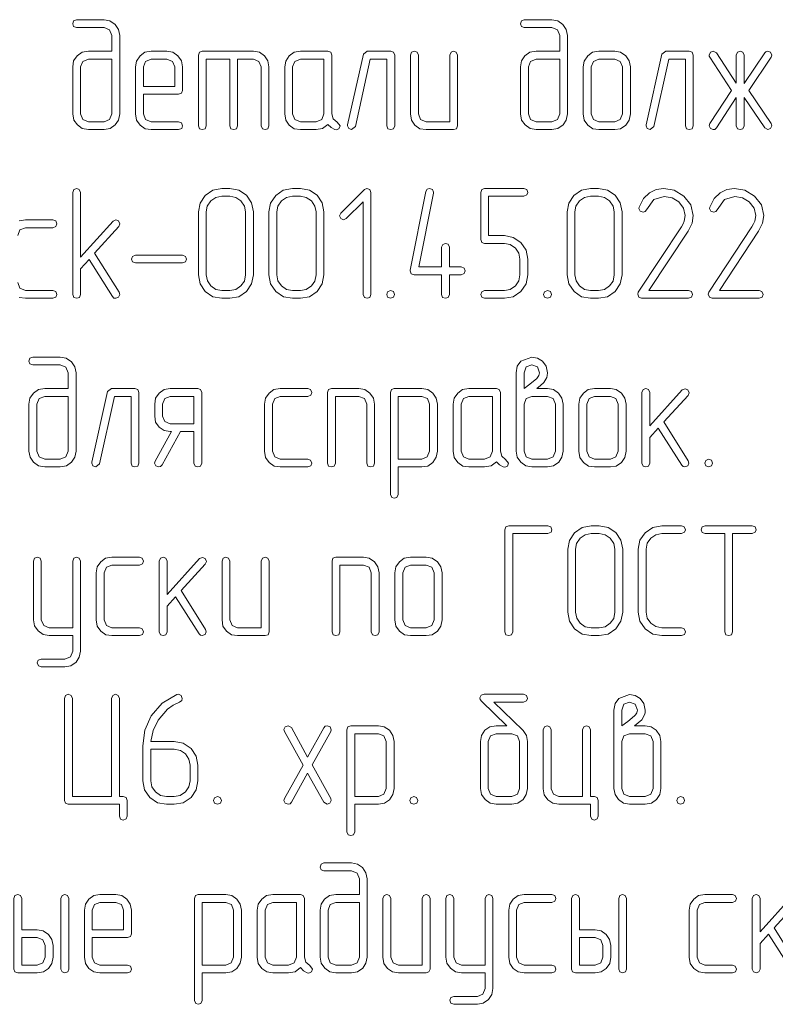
# Model space of a CAD drawing. Extents: x 0 to 420, y 0 to 297.
# Tile 9 of 15: x 263 to 297, y 65 to 110. Entities that reach past the tile are written whole.
import ezdxf

# ---------------------------------------------------------------- set-up
doc = ezdxf.new("R2010")
doc.units = 0

msp = doc.modelspace()

# ---------------------------------------------------------------- linework, layer by layer
at = {"color": 7, "lineweight": 13}
for points in [[(266.776, 108.509), (265.709, 108.509), (265.424, 108.458), (265.197, 108.304), (265.037, 108.07), (264.993, 107.8), (264.993, 105.658), (265.044, 105.38), (265.205, 105.154), (265.431, 104.993), (265.709, 104.942), (266.418, 104.942), (266.696, 104.993), (266.93, 105.154), (267.076, 105.38), (267.134, 105.658), (267.134, 109.225), (267.076, 109.496), (266.923, 109.73), (266.689, 109.883), (266.418, 109.942), (265.168, 109.942), (265.037, 109.883), (264.993, 109.759), (265.037, 109.635), (265.168, 109.583), (266.418, 109.583), (266.674, 109.481), (266.776, 109.225)], [(287.134, 108.509), (286.067, 108.509), (285.782, 108.458), (285.556, 108.304), (285.395, 108.07), (285.351, 107.8), (285.351, 105.658), (285.402, 105.38), (285.563, 105.154), (285.789, 104.993), (286.067, 104.942), (286.776, 104.942), (287.054, 104.993), (287.288, 105.154), (287.434, 105.38), (287.493, 105.658), (287.493, 109.225), (287.434, 109.496), (287.281, 109.73), (287.047, 109.883), (286.776, 109.942), (285.526, 109.942), (285.395, 109.883), (285.351, 109.759), (285.395, 109.635), (285.526, 109.583), (286.776, 109.583), (287.032, 109.481), (287.134, 109.225)], [(268.209, 106.55), (269.81, 106.55), (269.942, 106.594), (269.993, 106.725), (269.993, 107.8), (269.934, 108.07), (269.781, 108.304), (269.547, 108.458), (269.276, 108.509), (268.56, 108.509), (268.275, 108.458), (268.056, 108.297), (267.895, 108.063), (267.851, 107.8), (267.851, 105.658), (267.895, 105.373), (268.056, 105.146), (268.282, 104.985), (268.56, 104.942), (269.81, 104.942), (269.949, 105), (269.993, 105.117), (269.942, 105.249), (269.81, 105.3), (268.56, 105.3), (268.311, 105.402), (268.209, 105.658)], [(272.134, 108.151), (272.134, 105.117), (272.186, 104.985), (272.317, 104.942), (272.442, 104.985), (272.493, 105.117), (272.493, 108.151), (273.209, 108.151), (273.458, 108.048), (273.56, 107.8), (273.56, 105.117), (273.618, 104.985), (273.743, 104.942), (273.867, 104.985), (273.918, 105.117), (273.918, 107.8), (273.867, 108.07), (273.713, 108.304), (273.48, 108.458), (273.209, 108.509), (270.884, 108.509), (270.753, 108.465), (270.709, 108.333), (270.709, 105.117), (270.76, 104.985), (270.884, 104.942), (271.016, 104.985), (271.067, 105.117), (271.067, 108.151)], [(277.018, 105.285), (276.842, 105.431), (276.776, 105.658), (276.776, 108.333), (276.725, 108.465), (276.594, 108.509), (275.344, 108.509), (275.058, 108.458), (274.839, 108.297), (274.678, 108.063), (274.634, 107.8), (274.634, 105.658), (274.678, 105.373), (274.839, 105.146), (275.066, 104.985), (275.344, 104.942), (276.06, 104.942), (276.352, 105), (276.594, 105.183), (276.74, 105.044), (276.908, 104.942), (276.974, 104.934), (277.098, 104.985), (277.149, 105.117)], [(279.634, 105.117), (279.634, 108.333), (279.583, 108.465), (279.452, 108.509), (278.384, 108.509), (278.209, 108.37), (277.493, 105.161), (277.493, 105.117), (277.544, 104.993), (277.675, 104.942), (277.844, 105.08), (278.523, 108.151), (279.276, 108.151), (279.276, 105.117), (279.327, 104.985), (279.452, 104.942), (279.583, 104.985)], [(282.493, 105.117), (282.493, 108.333), (282.434, 108.465), (282.31, 108.509), (282.193, 108.458), (282.134, 108.333), (282.134, 105.3), (281.06, 105.3), (280.811, 105.402), (280.709, 105.658), (280.709, 108.333), (280.651, 108.465), (280.526, 108.509), (280.402, 108.458), (280.351, 108.333), (280.351, 105.658), (280.395, 105.373), (280.556, 105.146), (280.782, 104.985), (281.06, 104.942), (282.31, 104.942), (282.442, 104.985)], [(290.351, 105.658), (290.351, 107.8), (290.292, 108.07), (290.139, 108.304), (289.905, 108.458), (289.635, 108.509), (288.918, 108.509), (288.633, 108.458), (288.414, 108.297), (288.253, 108.063), (288.209, 107.8), (288.209, 105.658), (288.253, 105.373), (288.414, 105.146), (288.64, 104.985), (288.918, 104.942), (289.635, 104.942), (289.905, 104.985), (290.139, 105.146), (290.292, 105.373)], [(293.209, 105.117), (293.209, 108.333), (293.158, 108.465), (293.026, 108.509), (291.959, 108.509), (291.784, 108.37), (291.067, 105.161), (291.067, 105.117), (291.118, 104.993), (291.25, 104.942), (291.418, 105.08), (292.098, 108.151), (292.851, 108.151), (292.851, 105.117), (292.902, 104.985), (293.026, 104.942), (293.158, 104.985)], [(295.519, 107.039), (295.519, 108.333), (295.461, 108.465), (295.344, 108.509), (295.219, 108.458), (295.161, 108.333), (295.161, 107.054), (294.262, 108.436), (294.116, 108.516), (293.984, 108.458), (293.925, 108.333), (293.933, 108.289), (293.962, 108.231), (294.942, 106.725), (293.962, 105.219), (293.925, 105.117), (293.984, 104.993), (294.116, 104.942), (294.189, 104.956), (294.262, 105.022), (295.161, 106.404), (295.161, 105.117), (295.219, 104.985), (295.344, 104.942), (295.468, 104.985), (295.519, 105.117), (295.519, 106.411), (296.455, 105.022), (296.594, 104.942), (296.725, 104.993), (296.776, 105.117), (296.769, 105.168), (296.747, 105.219), (295.731, 106.725), (296.747, 108.231), (296.776, 108.333), (296.718, 108.458), (296.601, 108.509), (296.513, 108.487), (296.455, 108.436)], [(266.776, 108.151), (266.776, 105.658), (266.674, 105.402), (266.418, 105.3), (265.709, 105.3), (265.453, 105.402), (265.351, 105.658), (265.351, 107.8), (265.453, 108.048), (265.709, 108.151)], [(268.209, 106.908), (268.209, 107.8), (268.311, 108.048), (268.56, 108.151), (269.276, 108.151), (269.532, 108.048), (269.634, 107.8), (269.634, 106.908)], [(276.418, 105.658), (276.316, 105.402), (276.06, 105.3), (275.344, 105.3), (275.095, 105.402), (274.993, 105.658), (274.993, 107.8), (275.095, 108.048), (275.344, 108.151), (276.418, 108.151)], [(287.134, 108.151), (287.134, 105.658), (287.032, 105.402), (286.776, 105.3), (286.067, 105.3), (285.811, 105.402), (285.709, 105.658), (285.709, 107.8), (285.811, 108.048), (286.067, 108.151)], [(289.993, 105.658), (289.89, 105.402), (289.635, 105.3), (288.918, 105.3), (288.67, 105.402), (288.567, 105.658), (288.567, 107.8), (288.67, 108.048), (288.918, 108.151), (289.635, 108.151), (289.89, 108.048), (289.993, 107.8)], [(265.987, 99.32), (267.091, 100.541), (267.142, 100.665), (267.083, 100.789), (266.959, 100.848), (266.827, 100.782), (265.351, 99.145), (265.351, 102.091), (265.292, 102.222), (265.175, 102.273), (265.051, 102.222), (264.993, 102.091), (264.993, 97.449), (265.051, 97.317), (265.175, 97.273), (265.3, 97.317), (265.351, 97.449), (265.351, 98.611), (265.738, 99.042), (266.806, 97.354), (266.871, 97.288), (266.952, 97.273), (267.076, 97.325), (267.134, 97.449), (267.105, 97.551)], [(273.209, 98.341), (273.209, 101.199), (273.129, 101.608), (272.895, 101.959), (272.544, 102.193), (272.135, 102.273), (271.776, 102.273), (271.36, 102.186), (271.016, 101.952), (270.782, 101.601), (270.709, 101.199), (270.709, 98.341), (270.782, 97.931), (271.023, 97.588), (271.367, 97.346), (271.776, 97.273), (272.135, 97.273), (272.544, 97.346), (272.895, 97.588), (273.129, 97.931)], [(276.418, 98.341), (276.418, 101.199), (276.338, 101.608), (276.104, 101.959), (275.753, 102.193), (275.344, 102.273), (274.985, 102.273), (274.569, 102.186), (274.225, 101.952), (273.991, 101.601), (273.918, 101.199), (273.918, 98.341), (273.991, 97.931), (274.232, 97.588), (274.576, 97.346), (274.985, 97.273), (275.344, 97.273), (275.753, 97.346), (276.104, 97.588), (276.338, 97.931)], [(278.553, 97.449), (278.553, 102.091), (278.501, 102.222), (278.37, 102.266), (278.253, 102.215), (277.186, 101.148), (277.127, 101.023), (277.186, 100.899), (277.31, 100.841), (277.434, 100.899), (278.194, 101.667), (278.194, 97.449), (278.253, 97.317), (278.377, 97.273), (278.501, 97.317)], [(282.12, 98.699), (282.12, 99.598), (282.061, 99.73), (281.944, 99.773), (281.82, 99.722), (281.762, 99.598), (281.762, 98.699), (280.731, 98.699), (281.404, 102.054), (281.404, 102.098), (281.352, 102.222), (281.221, 102.273), (281.111, 102.237), (281.053, 102.127), (280.336, 98.56), (280.336, 98.516), (280.387, 98.392), (280.512, 98.341), (281.762, 98.341), (281.762, 97.449), (281.813, 97.317), (281.944, 97.273), (282.069, 97.317), (282.12, 97.449), (282.12, 98.341), (282.661, 98.341), (282.792, 98.399), (282.836, 98.523), (282.792, 98.648), (282.661, 98.699)], [(285.687, 98.341), (285.687, 99.057), (285.607, 99.466), (285.373, 99.81), (285.022, 100.044), (284.62, 100.124), (283.904, 100.124), (283.904, 101.915), (285.504, 101.915), (285.643, 101.974), (285.687, 102.091), (285.636, 102.215), (285.504, 102.273), (283.721, 102.273), (283.589, 102.222), (283.545, 102.091), (283.545, 99.949), (283.589, 99.81), (283.721, 99.766), (284.62, 99.766), (284.89, 99.715), (285.124, 99.561), (285.278, 99.327), (285.329, 99.057), (285.329, 98.341), (285.278, 98.063), (285.124, 97.836), (284.89, 97.675), (284.62, 97.632), (283.721, 97.632), (283.589, 97.573), (283.545, 97.449), (283.589, 97.325), (283.721, 97.273), (284.62, 97.273), (285.022, 97.346), (285.373, 97.588), (285.607, 97.931)], [(289.971, 98.341), (289.971, 101.199), (289.89, 101.608), (289.656, 101.959), (289.306, 102.193), (288.896, 102.273), (288.538, 102.273), (288.121, 102.186), (287.778, 101.952), (287.544, 101.601), (287.471, 101.199), (287.471, 98.341), (287.544, 97.931), (287.785, 97.588), (288.129, 97.346), (288.538, 97.273), (288.896, 97.273), (289.306, 97.346), (289.656, 97.588), (289.89, 97.931)], [(292.99, 97.273), (293.129, 97.332), (293.173, 97.449), (293.121, 97.58), (292.99, 97.632), (291.192, 97.632), (292.968, 100.322), (293.151, 100.694), (293.209, 101.045), (293.099, 101.52), (292.785, 101.923), (292.346, 102.186), (291.871, 102.273), (291.52, 102.222), (291.221, 102.076), (290.943, 101.806), (290.753, 101.425), (290.738, 101.36), (290.797, 101.235), (290.928, 101.184), (291.023, 101.221), (291.082, 101.301), (291.411, 101.769), (291.886, 101.908), (292.244, 101.842), (292.544, 101.659), (292.763, 101.374), (292.836, 101.045), (292.792, 100.782), (292.741, 100.658), (292.668, 100.519), (290.709, 97.551), (290.68, 97.463), (290.731, 97.332), (290.855, 97.273)], [(296.199, 97.273), (296.338, 97.332), (296.382, 97.449), (296.33, 97.58), (296.199, 97.632), (294.401, 97.632), (296.177, 100.322), (296.36, 100.694), (296.418, 101.045), (296.308, 101.52), (295.994, 101.923), (295.556, 102.186), (295.08, 102.273), (294.73, 102.222), (294.43, 102.076), (294.152, 101.806), (293.962, 101.425), (293.947, 101.36), (294.006, 101.235), (294.137, 101.184), (294.232, 101.221), (294.291, 101.301), (294.62, 101.769), (295.095, 101.908), (295.453, 101.842), (295.753, 101.659), (295.972, 101.374), (296.045, 101.045), (296.001, 100.782), (295.95, 100.658), (295.877, 100.519), (293.918, 97.551), (293.889, 97.463), (293.94, 97.332), (294.064, 97.273)], [(272.851, 98.341), (272.8, 98.056), (272.639, 97.836), (272.405, 97.675), (272.135, 97.632), (271.776, 97.632), (271.506, 97.675), (271.279, 97.836), (271.118, 98.063), (271.067, 98.341), (271.067, 101.199), (271.111, 101.469), (271.272, 101.703), (271.499, 101.857), (271.776, 101.915), (272.135, 101.915), (272.405, 101.857), (272.639, 101.703), (272.8, 101.469), (272.851, 101.199)], [(276.06, 98.341), (276.009, 98.056), (275.848, 97.836), (275.614, 97.675), (275.344, 97.632), (274.985, 97.632), (274.715, 97.675), (274.488, 97.836), (274.327, 98.063), (274.276, 98.341), (274.276, 101.199), (274.32, 101.469), (274.481, 101.703), (274.708, 101.857), (274.985, 101.915), (275.344, 101.915), (275.614, 101.857), (275.848, 101.703), (276.009, 101.469), (276.06, 101.199)], [(289.613, 98.341), (289.561, 98.056), (289.401, 97.836), (289.167, 97.675), (288.896, 97.632), (288.538, 97.632), (288.268, 97.675), (288.041, 97.836), (287.88, 98.063), (287.829, 98.341), (287.829, 101.199), (287.873, 101.469), (288.034, 101.703), (288.26, 101.857), (288.538, 101.915), (288.896, 101.915), (289.167, 101.857), (289.401, 101.703), (289.561, 101.469), (289.613, 101.199)], [(269.993, 98.882), (270.124, 98.94), (270.168, 99.057), (270.124, 99.181), (269.993, 99.24), (267.851, 99.24), (267.719, 99.174), (267.668, 99.057), (267.719, 98.933), (267.851, 98.882)], [(279.444, 97.632), (279.313, 97.573), (279.269, 97.449), (279.313, 97.325), (279.444, 97.273), (279.583, 97.332), (279.627, 97.449), (279.576, 97.58)], [(286.579, 97.632), (286.447, 97.573), (286.404, 97.449), (286.447, 97.325), (286.579, 97.273), (286.718, 97.332), (286.762, 97.449), (286.711, 97.58)], [(264.788, 93.173), (263.721, 93.173), (263.436, 93.121), (263.209, 92.968), (263.048, 92.734), (263.004, 92.463), (263.004, 90.322), (263.056, 90.044), (263.216, 89.817), (263.443, 89.656), (263.721, 89.605), (264.43, 89.605), (264.708, 89.656), (264.942, 89.817), (265.088, 90.044), (265.146, 90.322), (265.146, 93.889), (265.088, 94.159), (264.934, 94.393), (264.7, 94.547), (264.43, 94.605), (263.18, 94.605), (263.048, 94.547), (263.004, 94.423), (263.048, 94.298), (263.18, 94.247), (264.43, 94.247), (264.686, 94.145), (264.788, 93.889)], [(286.089, 93.173), (286.257, 93.304), (286.418, 93.443), (286.55, 93.677), (286.572, 93.765), (286.579, 93.889), (286.52, 94.189), (286.352, 94.423), (286.126, 94.554), (285.863, 94.598), (285.373, 94.423), (285.205, 94.189), (285.154, 93.889), (285.154, 92.463), (285.154, 90.322), (285.205, 90.044), (285.366, 89.817), (285.592, 89.656), (285.87, 89.605), (286.579, 89.605), (286.857, 89.656), (287.091, 89.817), (287.237, 90.044), (287.295, 90.322), (287.295, 92.463), (287.237, 92.734), (287.083, 92.968), (286.849, 93.121), (286.579, 93.173)], [(285.512, 93.173), (285.512, 93.889), (285.614, 94.152), (285.863, 94.247), (286.118, 94.152), (286.221, 93.889), (286.192, 93.765), (286.133, 93.67), (286.089, 93.626), (285.782, 93.363)], [(268.004, 89.781), (268.004, 92.997), (267.953, 93.129), (267.822, 93.173), (266.754, 93.173), (266.579, 93.034), (265.863, 89.825), (265.863, 89.781), (265.914, 89.656), (266.045, 89.605), (266.213, 89.744), (266.893, 92.814), (267.646, 92.814), (267.646, 89.781), (267.697, 89.649), (267.822, 89.605), (267.953, 89.649)], [(270.863, 89.781), (270.863, 92.997), (270.811, 93.129), (270.68, 93.173), (269.43, 93.173), (269.145, 93.121), (268.925, 92.961), (268.765, 92.727), (268.721, 92.463), (268.721, 91.923), (268.765, 91.645), (268.925, 91.418), (269.152, 91.257), (269.43, 91.213), (269.488, 91.213), (268.743, 89.868), (268.713, 89.781), (268.772, 89.656), (268.904, 89.605), (268.991, 89.627), (269.057, 89.7), (269.89, 91.213), (270.504, 91.213), (270.504, 89.781), (270.556, 89.649), (270.68, 89.605), (270.811, 89.649)], [(275.68, 89.605), (275.819, 89.664), (275.863, 89.781), (275.811, 89.912), (275.68, 89.963), (274.43, 89.963), (274.181, 90.066), (274.079, 90.322), (274.079, 92.463), (274.181, 92.712), (274.43, 92.814), (275.68, 92.814), (275.819, 92.873), (275.863, 92.997), (275.811, 93.121), (275.68, 93.173), (274.43, 93.173), (274.145, 93.121), (273.925, 92.961), (273.765, 92.727), (273.721, 92.463), (273.721, 90.322), (273.765, 90.037), (273.925, 89.81), (274.152, 89.649), (274.43, 89.605)], [(278.721, 89.781), (278.721, 92.463), (278.662, 92.734), (278.509, 92.968), (278.275, 93.121), (278.004, 93.173), (276.754, 93.173), (276.623, 93.129), (276.579, 92.997), (276.579, 89.781), (276.63, 89.649), (276.754, 89.605), (276.886, 89.649), (276.937, 89.781), (276.937, 92.814), (278.004, 92.814), (278.26, 92.712), (278.363, 92.463), (278.363, 89.781), (278.414, 89.649), (278.538, 89.605), (278.67, 89.649)], [(279.795, 89.605), (280.87, 89.605), (281.14, 89.649), (281.374, 89.81), (281.52, 90.044), (281.579, 90.322), (281.579, 92.463), (281.52, 92.734), (281.367, 92.968), (281.133, 93.121), (280.87, 93.173), (279.613, 93.173), (279.481, 93.129), (279.437, 92.997), (279.437, 88.355), (279.496, 88.224), (279.613, 88.18), (279.737, 88.224), (279.795, 88.355)], [(284.678, 89.949), (284.503, 90.095), (284.437, 90.322), (284.437, 92.997), (284.386, 93.129), (284.254, 93.173), (283.004, 93.173), (282.719, 93.121), (282.5, 92.961), (282.339, 92.727), (282.295, 92.463), (282.295, 90.322), (282.339, 90.037), (282.5, 89.81), (282.727, 89.649), (283.004, 89.605), (283.721, 89.605), (284.013, 89.664), (284.254, 89.846), (284.401, 89.708), (284.569, 89.605), (284.635, 89.598), (284.759, 89.649), (284.81, 89.781)], [(290.154, 90.322), (290.154, 92.463), (290.095, 92.734), (289.942, 92.968), (289.708, 93.121), (289.437, 93.173), (288.721, 93.173), (288.436, 93.121), (288.216, 92.961), (288.056, 92.727), (288.012, 92.463), (288.012, 90.322), (288.056, 90.037), (288.216, 89.81), (288.443, 89.649), (288.721, 89.605), (289.437, 89.605), (289.708, 89.649), (289.942, 89.81), (290.095, 90.037)], [(291.864, 91.652), (292.968, 92.858), (293.019, 92.982), (292.961, 93.107), (292.836, 93.165), (292.705, 93.107), (291.228, 91.477), (291.228, 92.997), (291.17, 93.129), (291.053, 93.173), (290.928, 93.121), (290.87, 92.997), (290.87, 89.781), (290.928, 89.649), (291.053, 89.605), (291.177, 89.649), (291.228, 89.781), (291.228, 90.943), (291.616, 91.374), (292.683, 89.686), (292.749, 89.62), (292.829, 89.605), (292.953, 89.656), (293.012, 89.781), (292.982, 89.883)], [(264.788, 92.814), (264.788, 90.322), (264.686, 90.066), (264.43, 89.963), (263.721, 89.963), (263.465, 90.066), (263.363, 90.322), (263.363, 92.463), (263.465, 92.712), (263.721, 92.814)], [(270.504, 91.572), (269.43, 91.572), (269.181, 91.674), (269.079, 91.923), (269.079, 92.463), (269.181, 92.712), (269.43, 92.814), (270.504, 92.814)], [(279.795, 89.956), (279.795, 92.814), (280.87, 92.814), (281.118, 92.712), (281.221, 92.463), (281.221, 90.322), (281.111, 90.066), (280.87, 89.956)], [(284.079, 90.322), (283.977, 90.066), (283.721, 89.963), (283.004, 89.963), (282.756, 90.066), (282.654, 90.322), (282.654, 92.463), (282.756, 92.712), (283.004, 92.814), (284.079, 92.814)], [(286.937, 90.322), (286.835, 90.066), (286.579, 89.963), (285.87, 89.963), (285.614, 90.066), (285.512, 90.322), (285.512, 92.463), (285.614, 92.712), (285.87, 92.814), (286.579, 92.814), (286.835, 92.712), (286.937, 92.463)], [(289.795, 90.322), (289.693, 90.066), (289.437, 89.963), (288.721, 89.963), (288.472, 90.066), (288.37, 90.322), (288.37, 92.463), (288.472, 92.712), (288.721, 92.814), (289.437, 92.814), (289.693, 92.712), (289.795, 92.463)], [(293.904, 89.963), (293.772, 89.905), (293.728, 89.781), (293.772, 89.656), (293.904, 89.605), (294.042, 89.664), (294.086, 89.781), (294.035, 89.912)], [(286.601, 86.579), (286.74, 86.637), (286.784, 86.754), (286.732, 86.879), (286.601, 86.937), (284.817, 86.937), (284.686, 86.886), (284.642, 86.754), (284.642, 82.113), (284.693, 81.981), (284.817, 81.937), (284.949, 81.981), (285, 82.113), (285, 86.579)], [(290, 83.004), (290, 85.863), (289.92, 86.272), (289.686, 86.623), (289.335, 86.857), (288.925, 86.937), (288.567, 86.937), (288.151, 86.849), (287.807, 86.615), (287.573, 86.265), (287.5, 85.863), (287.5, 83.004), (287.573, 82.595), (287.814, 82.251), (288.158, 82.01), (288.567, 81.937), (288.925, 81.937), (289.335, 82.01), (289.686, 82.251), (289.92, 82.595)], [(292.668, 81.937), (292.807, 81.996), (292.851, 82.113), (292.8, 82.244), (292.668, 82.295), (291.784, 82.295), (291.506, 82.346), (291.272, 82.507), (291.111, 82.734), (291.067, 83.004), (291.067, 85.863), (291.111, 86.14), (291.272, 86.374), (291.506, 86.52), (291.784, 86.579), (292.668, 86.579), (292.807, 86.637), (292.851, 86.754), (292.8, 86.879), (292.668, 86.937), (291.784, 86.937), (291.367, 86.849), (291.023, 86.615), (290.782, 86.272), (290.709, 85.863), (290.709, 83.004), (290.782, 82.595), (291.023, 82.251), (291.367, 82.01), (291.784, 81.937)], [(294.635, 86.579), (294.635, 82.113), (294.693, 81.981), (294.817, 81.937), (294.942, 81.981), (294.993, 82.113), (294.993, 86.579), (295.892, 86.579), (296.023, 86.637), (296.067, 86.754), (296.023, 86.879), (295.892, 86.937), (293.743, 86.937), (293.611, 86.879), (293.567, 86.754), (293.611, 86.63), (293.743, 86.579)], [(289.642, 83.004), (289.591, 82.719), (289.43, 82.5), (289.196, 82.339), (288.925, 82.295), (288.567, 82.295), (288.297, 82.339), (288.07, 82.5), (287.909, 82.727), (287.858, 83.004), (287.858, 85.863), (287.902, 86.133), (288.063, 86.367), (288.289, 86.52), (288.567, 86.579), (288.925, 86.579), (289.196, 86.52), (289.43, 86.367), (289.591, 86.133), (289.642, 85.863)], [(264.993, 81.937), (264.993, 81.228), (264.89, 80.972), (264.642, 80.87), (263.567, 80.87), (263.428, 80.819), (263.384, 80.694), (263.436, 80.563), (263.567, 80.512), (264.642, 80.512), (264.912, 80.57), (265.146, 80.724), (265.292, 80.958), (265.351, 81.228), (265.351, 85.329), (265.292, 85.461), (265.168, 85.512), (265.051, 85.461), (264.993, 85.329), (264.993, 82.295), (263.925, 82.295), (263.677, 82.398), (263.567, 82.654), (263.567, 85.329), (263.509, 85.461), (263.384, 85.512), (263.26, 85.461), (263.209, 85.329), (263.209, 82.654), (263.26, 82.376), (263.421, 82.149), (263.648, 81.988), (263.925, 81.937)], [(268.026, 81.937), (268.165, 81.996), (268.209, 82.113), (268.158, 82.244), (268.026, 82.295), (266.776, 82.295), (266.528, 82.398), (266.425, 82.654), (266.425, 84.795), (266.528, 85.044), (266.776, 85.146), (268.026, 85.146), (268.165, 85.205), (268.209, 85.329), (268.158, 85.453), (268.026, 85.504), (266.776, 85.504), (266.491, 85.453), (266.272, 85.292), (266.111, 85.058), (266.067, 84.795), (266.067, 82.654), (266.111, 82.368), (266.272, 82.142), (266.499, 81.981), (266.776, 81.937)], [(269.92, 83.984), (271.023, 85.19), (271.075, 85.314), (271.016, 85.439), (270.892, 85.497), (270.76, 85.439), (269.284, 83.808), (269.284, 85.329), (269.225, 85.461), (269.108, 85.504), (268.984, 85.453), (268.925, 85.329), (268.925, 82.113), (268.984, 81.981), (269.108, 81.937), (269.232, 81.981), (269.284, 82.113), (269.284, 83.275), (269.671, 83.706), (270.738, 82.018), (270.804, 81.952), (270.885, 81.937), (271.009, 81.988), (271.067, 82.113), (271.038, 82.215)], [(273.925, 82.113), (273.925, 85.329), (273.867, 85.461), (273.743, 85.504), (273.626, 85.453), (273.567, 85.329), (273.567, 82.295), (272.493, 82.295), (272.244, 82.398), (272.142, 82.654), (272.142, 85.329), (272.083, 85.461), (271.959, 85.504), (271.835, 85.453), (271.784, 85.329), (271.784, 82.654), (271.827, 82.368), (271.988, 82.142), (272.215, 81.981), (272.493, 81.937), (273.743, 81.937), (273.874, 81.981)], [(278.925, 82.113), (278.925, 84.795), (278.867, 85.066), (278.713, 85.3), (278.48, 85.453), (278.209, 85.504), (276.959, 85.504), (276.827, 85.461), (276.784, 85.329), (276.784, 82.113), (276.835, 81.981), (276.959, 81.937), (277.091, 81.981), (277.142, 82.113), (277.142, 85.146), (278.209, 85.146), (278.465, 85.044), (278.567, 84.795), (278.567, 82.113), (278.618, 81.981), (278.743, 81.937), (278.874, 81.981)], [(281.784, 82.654), (281.784, 84.795), (281.725, 85.066), (281.572, 85.3), (281.338, 85.453), (281.067, 85.504), (280.351, 85.504), (280.066, 85.453), (279.846, 85.292), (279.686, 85.058), (279.642, 84.795), (279.642, 82.654), (279.686, 82.368), (279.846, 82.142), (280.073, 81.981), (280.351, 81.937), (281.067, 81.937), (281.338, 81.981), (281.572, 82.142), (281.725, 82.368)], [(281.425, 82.654), (281.323, 82.398), (281.067, 82.295), (280.351, 82.295), (280.102, 82.398), (280, 82.654), (280, 84.795), (280.102, 85.044), (280.351, 85.146), (281.067, 85.146), (281.323, 85.044), (281.425, 84.795)], [(266.762, 74.62), (264.978, 74.62), (264.978, 79.086), (264.92, 79.218), (264.795, 79.269), (264.671, 79.218), (264.62, 79.086), (264.62, 74.444), (264.664, 74.313), (264.795, 74.269), (267.12, 74.269), (267.12, 73.735), (267.171, 73.596), (267.295, 73.553), (267.42, 73.604), (267.471, 73.735), (267.471, 74.444), (267.427, 74.576), (267.295, 74.62), (267.12, 74.62), (267.12, 79.086), (267.061, 79.218), (266.944, 79.269), (266.82, 79.218), (266.762, 79.086)], [(268.187, 76.93), (268.187, 75.336), (268.26, 74.927), (268.501, 74.583), (268.845, 74.342), (269.254, 74.269), (269.613, 74.269), (270.022, 74.342), (270.373, 74.583), (270.607, 74.927), (270.687, 75.336), (270.687, 76.053), (270.607, 76.462), (270.373, 76.813), (270.022, 77.047), (269.613, 77.127), (268.553, 77.127), (268.648, 77.617), (268.874, 78.099), (269.298, 78.589), (269.561, 78.779), (269.854, 78.918), (269.949, 78.991), (269.971, 79.086), (269.92, 79.211), (269.803, 79.269), (269.73, 79.254), (269.064, 78.867), (268.567, 78.289), (268.275, 77.639)], [(285.461, 77.632), (284.145, 78.911), (285.49, 78.911), (285.629, 78.969), (285.673, 79.086), (285.621, 79.211), (285.49, 79.269), (283.706, 79.269), (283.56, 79.225), (283.501, 79.115), (283.523, 79.035), (283.582, 78.962), (284.73, 77.836), (284.247, 77.836), (283.962, 77.785), (283.735, 77.632), (283.575, 77.398), (283.531, 77.127), (283.531, 74.985), (283.582, 74.708), (283.743, 74.481), (283.969, 74.32), (284.247, 74.269), (284.956, 74.269), (285.234, 74.32), (285.468, 74.481), (285.614, 74.708), (285.673, 74.985), (285.673, 77.127), (285.621, 77.39), (285.468, 77.617), (285.461, 77.624)], [(290.534, 77.836), (290.702, 77.968), (290.863, 78.107), (290.994, 78.341), (291.016, 78.428), (291.023, 78.553), (290.965, 78.852), (290.797, 79.086), (290.57, 79.218), (290.307, 79.262), (289.817, 79.086), (289.649, 78.852), (289.598, 78.553), (289.598, 77.127), (289.598, 74.985), (289.649, 74.708), (289.81, 74.481), (290.037, 74.32), (290.314, 74.269), (291.023, 74.269), (291.301, 74.32), (291.535, 74.481), (291.681, 74.708), (291.74, 74.985), (291.74, 77.127), (291.681, 77.398), (291.528, 77.632), (291.294, 77.785), (291.023, 77.836)], [(289.956, 77.836), (289.956, 78.553), (290.058, 78.816), (290.307, 78.911), (290.563, 78.816), (290.665, 78.553), (290.636, 78.428), (290.577, 78.333), (290.534, 78.289), (290.227, 78.026)], [(275.877, 76.06), (276.725, 77.573), (276.747, 77.661), (276.696, 77.785), (276.564, 77.836), (276.477, 77.814), (276.411, 77.749), (275.673, 76.418), (274.942, 77.756), (274.788, 77.844), (274.656, 77.792), (274.598, 77.675), (274.627, 77.58), (275.468, 76.053), (274.627, 74.532), (274.598, 74.444), (274.656, 74.32), (274.788, 74.269), (274.876, 74.291), (274.942, 74.364), (275.673, 75.687), (276.411, 74.364), (276.557, 74.269), (276.689, 74.32), (276.747, 74.437), (276.725, 74.532)], [(277.822, 74.269), (278.896, 74.269), (279.167, 74.313), (279.401, 74.474), (279.547, 74.708), (279.605, 74.985), (279.605, 77.127), (279.547, 77.398), (279.393, 77.632), (279.159, 77.785), (278.896, 77.836), (277.639, 77.836), (277.507, 77.792), (277.463, 77.661), (277.463, 73.019), (277.522, 72.887), (277.639, 72.844), (277.763, 72.887), (277.822, 73.019)], [(277.822, 74.62), (277.822, 77.478), (278.896, 77.478), (279.145, 77.376), (279.247, 77.127), (279.247, 74.985), (279.137, 74.73), (278.896, 74.62)], [(285.314, 74.985), (285.212, 74.73), (284.956, 74.627), (284.247, 74.627), (283.991, 74.73), (283.889, 74.985), (283.889, 77.127), (283.991, 77.376), (284.247, 77.478), (284.956, 77.478), (285.212, 77.376), (285.314, 77.127)], [(288.173, 74.62), (287.098, 74.62), (286.849, 74.73), (286.747, 74.978), (286.747, 77.661), (286.689, 77.792), (286.564, 77.836), (286.44, 77.785), (286.389, 77.661), (286.389, 74.978), (286.433, 74.7), (286.594, 74.474), (286.82, 74.313), (287.098, 74.269), (288.531, 74.269), (288.531, 73.735), (288.589, 73.596), (288.713, 73.553), (288.838, 73.604), (288.889, 73.735), (288.889, 74.444), (288.845, 74.576), (288.713, 74.62), (288.531, 74.62), (288.531, 77.661), (288.472, 77.792), (288.355, 77.836), (288.231, 77.785), (288.173, 77.661)], [(291.382, 74.985), (291.279, 74.73), (291.023, 74.627), (290.314, 74.627), (290.058, 74.73), (289.956, 74.985), (289.956, 77.127), (290.058, 77.376), (290.314, 77.478), (291.023, 77.478), (291.279, 77.376), (291.382, 77.127)], [(268.545, 76.769), (269.613, 76.769), (269.89, 76.711), (270.124, 76.557), (270.27, 76.323), (270.329, 76.053), (270.329, 75.336), (270.27, 75.058), (270.117, 74.832), (269.883, 74.671), (269.613, 74.627), (269.254, 74.627), (268.984, 74.671), (268.757, 74.832), (268.596, 75.058), (268.545, 75.336)], [(271.572, 74.627), (271.44, 74.569), (271.396, 74.444), (271.44, 74.32), (271.572, 74.269), (271.711, 74.327), (271.754, 74.444), (271.703, 74.576)], [(280.497, 74.627), (280.366, 74.569), (280.322, 74.444), (280.366, 74.32), (280.497, 74.269), (280.636, 74.327), (280.68, 74.444), (280.629, 74.576)], [(292.632, 74.627), (292.5, 74.569), (292.456, 74.444), (292.5, 74.32), (292.632, 74.269), (292.77, 74.327), (292.814, 74.444), (292.763, 74.576)], [(278.026, 70.168), (276.959, 70.168), (276.674, 70.117), (276.447, 69.963), (276.287, 69.73), (276.243, 69.459), (276.243, 67.317), (276.294, 67.039), (276.455, 66.813), (276.681, 66.652), (276.959, 66.601), (277.668, 66.601), (277.946, 66.652), (278.18, 66.813), (278.326, 67.039), (278.384, 67.317), (278.384, 70.884), (278.326, 71.155), (278.173, 71.389), (277.939, 71.542), (277.668, 71.601), (276.418, 71.601), (276.287, 71.542), (276.243, 71.418), (276.287, 71.294), (276.418, 71.243), (277.668, 71.243), (277.924, 71.14), (278.026, 70.884)], [(262.675, 68.567), (262.675, 69.993), (262.617, 70.124), (262.493, 70.168), (262.368, 70.117), (262.317, 69.993), (262.317, 66.776), (262.361, 66.645), (262.493, 66.601), (263.384, 66.601), (263.662, 66.645), (263.896, 66.806), (264.05, 67.032), (264.101, 67.317), (264.101, 67.851), (264.042, 68.129), (263.889, 68.355), (263.655, 68.509), (263.384, 68.567)], [(264.817, 66.776), (264.817, 69.993), (264.759, 70.124), (264.634, 70.168), (264.51, 70.117), (264.459, 69.993), (264.459, 66.776), (264.51, 66.645), (264.634, 66.601), (264.766, 66.645)], [(265.884, 68.209), (267.485, 68.209), (267.617, 68.253), (267.668, 68.384), (267.668, 69.459), (267.61, 69.73), (267.456, 69.963), (267.222, 70.117), (266.952, 70.168), (266.235, 70.168), (265.95, 70.117), (265.731, 69.956), (265.57, 69.722), (265.526, 69.459), (265.526, 67.317), (265.57, 67.032), (265.731, 66.806), (265.958, 66.645), (266.235, 66.601), (267.485, 66.601), (267.624, 66.659), (267.668, 66.776), (267.617, 66.908), (267.485, 66.959), (266.235, 66.959), (265.987, 67.061), (265.884, 67.317)], [(270.884, 66.601), (271.959, 66.601), (272.23, 66.645), (272.463, 66.806), (272.61, 67.039), (272.668, 67.317), (272.668, 69.459), (272.61, 69.73), (272.456, 69.963), (272.222, 70.117), (271.959, 70.168), (270.702, 70.168), (270.57, 70.124), (270.526, 69.993), (270.526, 65.351), (270.585, 65.219), (270.702, 65.175), (270.826, 65.219), (270.884, 65.351)], [(275.768, 66.944), (275.592, 67.091), (275.526, 67.317), (275.526, 69.993), (275.475, 70.124), (275.344, 70.168), (274.094, 70.168), (273.808, 70.117), (273.589, 69.956), (273.428, 69.722), (273.384, 69.459), (273.384, 67.317), (273.428, 67.032), (273.589, 66.806), (273.816, 66.645), (274.094, 66.601), (274.81, 66.601), (275.102, 66.659), (275.344, 66.842), (275.49, 66.703), (275.658, 66.601), (275.724, 66.594), (275.848, 66.645), (275.899, 66.776)], [(281.243, 66.776), (281.243, 69.993), (281.184, 70.124), (281.06, 70.168), (280.943, 70.117), (280.884, 69.993), (280.884, 66.959), (279.81, 66.959), (279.561, 67.061), (279.459, 67.317), (279.459, 69.993), (279.401, 70.124), (279.276, 70.168), (279.152, 70.117), (279.101, 69.993), (279.101, 67.317), (279.145, 67.032), (279.306, 66.806), (279.532, 66.645), (279.81, 66.601), (281.06, 66.601), (281.192, 66.645)], [(283.743, 66.601), (283.743, 65.892), (283.64, 65.636), (283.392, 65.534), (282.317, 65.534), (282.178, 65.482), (282.135, 65.358), (282.186, 65.227), (282.317, 65.175), (283.392, 65.175), (283.662, 65.234), (283.896, 65.387), (284.042, 65.621), (284.101, 65.892), (284.101, 69.993), (284.042, 70.124), (283.918, 70.175), (283.801, 70.124), (283.743, 69.993), (283.743, 66.959), (282.675, 66.959), (282.427, 67.061), (282.317, 67.317), (282.317, 69.993), (282.259, 70.124), (282.135, 70.175), (282.01, 70.124), (281.959, 69.993), (281.959, 67.317), (282.01, 67.039), (282.171, 66.813), (282.398, 66.652), (282.675, 66.601)], [(286.776, 66.601), (286.915, 66.659), (286.959, 66.776), (286.908, 66.908), (286.776, 66.959), (285.526, 66.959), (285.278, 67.061), (285.175, 67.317), (285.175, 69.459), (285.278, 69.708), (285.526, 69.81), (286.776, 69.81), (286.915, 69.868), (286.959, 69.993), (286.908, 70.117), (286.776, 70.168), (285.526, 70.168), (285.241, 70.117), (285.022, 69.956), (284.861, 69.722), (284.817, 69.459), (284.817, 67.317), (284.861, 67.032), (285.022, 66.806), (285.249, 66.645), (285.526, 66.601)], [(288.034, 68.567), (288.034, 69.993), (287.975, 70.124), (287.851, 70.168), (287.727, 70.117), (287.675, 69.993), (287.675, 66.776), (287.719, 66.645), (287.851, 66.601), (288.743, 66.601), (289.02, 66.645), (289.254, 66.806), (289.408, 67.032), (289.459, 67.317), (289.459, 67.851), (289.401, 68.129), (289.247, 68.355), (289.013, 68.509), (288.743, 68.567)], [(290.175, 66.776), (290.175, 69.993), (290.117, 70.124), (289.993, 70.168), (289.868, 70.117), (289.817, 69.993), (289.817, 66.776), (289.868, 66.645), (289.993, 66.601), (290.124, 66.645)], [(294.985, 66.601), (295.124, 66.659), (295.168, 66.776), (295.117, 66.908), (294.985, 66.959), (293.735, 66.959), (293.487, 67.061), (293.385, 67.317), (293.385, 69.459), (293.487, 69.708), (293.735, 69.81), (294.985, 69.81), (295.124, 69.868), (295.168, 69.993), (295.117, 70.117), (294.985, 70.168), (293.735, 70.168), (293.45, 70.117), (293.231, 69.956), (293.07, 69.722), (293.026, 69.459), (293.026, 67.317), (293.07, 67.032), (293.231, 66.806), (293.458, 66.645), (293.735, 66.601)], [(265.884, 68.567), (265.884, 69.459), (265.987, 69.708), (266.235, 69.81), (266.952, 69.81), (267.208, 69.708), (267.31, 69.459), (267.31, 68.567)], [(270.884, 66.952), (270.884, 69.81), (271.959, 69.81), (272.208, 69.708), (272.31, 69.459), (272.31, 67.317), (272.2, 67.061), (271.959, 66.952)], [(275.168, 67.317), (275.066, 67.061), (274.81, 66.959), (274.094, 66.959), (273.845, 67.061), (273.743, 67.317), (273.743, 69.459), (273.845, 69.708), (274.094, 69.81), (275.168, 69.81)], [(278.026, 69.81), (278.026, 67.317), (277.924, 67.061), (277.668, 66.959), (276.959, 66.959), (276.703, 67.061), (276.601, 67.317), (276.601, 69.459), (276.703, 69.708), (276.959, 69.81)], [(262.675, 68.209), (263.384, 68.209), (263.64, 68.107), (263.743, 67.851), (263.743, 67.317), (263.64, 67.061), (263.384, 66.959), (262.675, 66.959)], [(288.034, 68.209), (288.743, 68.209), (288.999, 68.107), (289.101, 67.851), (289.101, 67.317), (288.999, 67.061), (288.743, 66.959), (288.034, 66.959)]]:
    msp.add_lwpolyline(points, close=True, dxfattribs=at)
for points in [[(262.493, 100.132), (262.595, 100.38), (262.844, 100.482), (264.094, 100.482), (264.232, 100.541), (264.276, 100.665), (264.225, 100.789), (264.094, 100.841), (262.844, 100.841), (262.558, 100.789)], [(262.566, 97.317), (262.844, 97.273), (264.094, 97.273), (264.232, 97.332), (264.276, 97.449), (264.225, 97.58), (264.094, 97.632), (262.844, 97.632), (262.595, 97.734), (262.493, 97.99)], [(297.719, 70.102), (296.243, 68.472), (296.243, 69.993), (296.184, 70.124), (296.067, 70.168), (295.943, 70.117), (295.885, 69.993), (295.885, 66.776), (295.943, 66.645), (296.067, 66.601), (296.192, 66.645), (296.243, 66.776), (296.243, 67.939), (296.63, 68.37), (297.697, 66.681)], [(297.997, 66.879), (296.879, 68.648), (297.982, 69.854)]]:
    msp.add_lwpolyline(points, dxfattribs=at)

doc.saveas('drawing.dxf')
